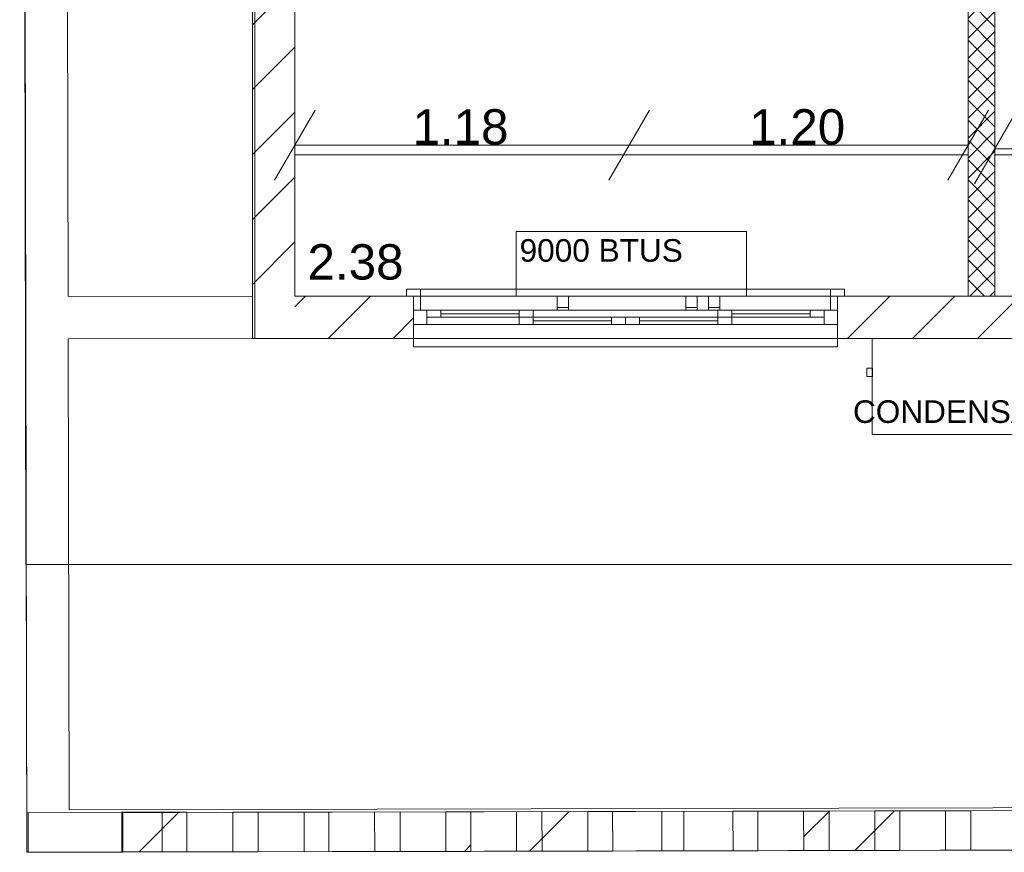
# Model space of a CAD drawing. Header units: millimetres. Extents: x 2826 to 3034, y 1533 to 1590.
# Tile 131 of 248: x 2986.35 to 2989.84, y 1546.69 to 1549.64. Entities that reach past the tile are written whole.
import ezdxf
from ezdxf.enums import TextEntityAlignment as Align

# ---------------------------------------------------------------- set-up
doc = ezdxf.new("R2010")
doc.units = ezdxf.units.MM
doc.layers.add('_Caneta_No__220', color=7, linetype='Continuous', lineweight=15, true_color=0x8a8a8a)
doc.styles.add('ESTILO_GERADO_2', font='arial.ttf')
pattern_1 = [(44.99999999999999, (0.02328418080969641, 0.6193119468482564), (-0.114904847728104, 0.114904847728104), [])]
pattern_2 = [(44.99999999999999, (0.02328418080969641, 0.6193119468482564), (-0.5745242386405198, 0.5745242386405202), []), (44.99999999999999, (-0.09162066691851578, 0.7342167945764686), (-0.5745242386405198, 0.5745242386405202), [])]

# ---------------------------------------------------------------- blocks, each defined once
blk = doc.blocks.new('ARROWHEAD_2')
at = {"color": 0, "linetype": 'Continuous', "lineweight": 0}
for p, q in [((-0.3781315, -0.655), (0.3781315, 0.655)), ((0, 0), (-1, 0))]:
    blk.add_line(p, q, dxfattribs=at)
blk = doc.blocks.new('A$Cdd268059')
at = {"layer": '_Caneta_No__220'}
h = blk.add_hatch(dxfattribs=at)
h.set_pattern_fill('TIJOLO_COMUM_0005', color=256, style=0, pattern_type=2)
h.set_pattern_definition([(44.99999999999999, (0.02328418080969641, 0.619311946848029), (-0.114904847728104, 0.114904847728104), [])])
h.paths.add_polyline_path([(0.8232841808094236, 1.969311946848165), (0.9732842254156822, 1.969311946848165), (0.9732842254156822, 6.793521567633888), (0.8232841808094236, 6.793521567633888)])
h = blk.add_hatch(dxfattribs=at)
h.set_pattern_fill('GRELHA_5X5_DIAGONAL_0005', color=256, style=0, pattern_type=2)
h.set_pattern_definition([(44.99999999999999, (0.02328418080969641, 0.6193119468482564), (-0.03535533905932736, 0.03535533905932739), []), (135.0000000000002, (0.02328418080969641, 0.6193119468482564), (0.03535533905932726, 0.03535533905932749), [])])
h.paths.add_polyline_path([(3.451137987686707, 4.939311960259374), (3.356137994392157, 4.939311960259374), (3.356137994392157, 1.969311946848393), (3.451137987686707, 1.969311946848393)])
h = blk.add_hatch(dxfattribs=at)
h.set_pattern_fill('TIJOLO_COMUM_0005', color=256, style=0, pattern_type=2)
h.set_pattern_definition(pattern_1)
h.paths.add_polyline_path([(0.9732841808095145, 1.969311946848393), (0.8232841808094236, 1.969311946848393), (0.8232841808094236, 1.819311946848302)])
h = blk.add_hatch(dxfattribs=at)
h.set_pattern_fill('TIJOLO_COMUM_0005', color=256, style=0, pattern_type=2)
h.set_pattern_definition(pattern_1)
h.paths.add_polyline_path([(0.9732841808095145, 1.819311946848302), (1.393768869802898, 1.819311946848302), (1.393768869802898, 1.96931189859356), (0.9732841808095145, 1.96931189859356)])
h = blk.add_hatch(dxfattribs=at)
h.set_pattern_fill('TIJOLO_COMUM_0005', color=256, style=0, pattern_type=2)
h.set_pattern_definition(pattern_1)
h.paths.add_polyline_path([(2.893768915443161, 1.819311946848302), (4.597940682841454, 1.819311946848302), (4.597940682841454, 1.969312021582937), (2.893768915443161, 1.969311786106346)])
h = blk.add_hatch(dxfattribs=at)
h.set_pattern_fill('DUPLA_1_4_0005', color=256, style=0, pattern_type=2)
h.set_pattern_definition(pattern_2)
h.paths.add_polyline_path([(0.02553426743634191, 0), (0.365533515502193, 0.0007473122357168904), (0.3652257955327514, 0.1407484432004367), (0.02522654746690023, 0.1400011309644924)])
h = blk.add_hatch(dxfattribs=at)
h.set_pattern_fill('DUPLA_1_4_0005', color=256, style=0, pattern_type=2)
h.set_pattern_definition(pattern_2)
h.paths.add_polyline_path([(0.3619771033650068, 0.001984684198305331), (0.5919765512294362, 0.002490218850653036), (0.5916688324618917, 0.1424908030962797), (0.3616693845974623, 0.1419852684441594)])
h = blk.add_hatch(dxfattribs=at)
h.set_pattern_fill('DUPLA_1_4_0005', color=256, style=0, pattern_type=2)
h.set_pattern_definition([(44.99999999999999, (0.02328418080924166, 0.6193119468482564), (-0.5745242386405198, 0.5745242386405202), []), (44.99999999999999, (-0.09162066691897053, 0.7342167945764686), (-0.5745242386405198, 0.5745242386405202), [])])
h.paths.add_polyline_path([(1.256423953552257, 0.002705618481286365), (1.596423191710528, 0.003452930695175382), (1.596115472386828, 0.1434537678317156), (1.256116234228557, 0.1427064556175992)])
h = blk.add_hatch(dxfattribs=at)
h.set_pattern_fill('DUPLA_1_4_0005', color=256, style=0, pattern_type=2)
h.set_pattern_definition([(44.99999999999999, (0.02328418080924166, 0.619311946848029), (-0.5745242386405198, 0.5745242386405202), []), (44.99999999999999, (-0.09162066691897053, 0.7342167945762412), (-0.5745242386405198, 0.5745242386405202), [])])
h.paths.add_polyline_path([(1.758476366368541, 0.003809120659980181), (2.098475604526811, 0.004556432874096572), (2.098167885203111, 0.1445572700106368), (1.758168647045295, 0.1438099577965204)])
h = blk.add_hatch(dxfattribs=at)
h.set_pattern_fill('DUPLA_1_4_0005', color=256, style=0, pattern_type=2)
h.set_pattern_definition(pattern_2)
h.paths.add_polyline_path([(2.774366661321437, 0.006042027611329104), (3.114365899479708, 0.006789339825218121), (3.114058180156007, 0.1467901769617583), (2.774058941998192, 0.1460428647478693)])
for p, q in [((4.547473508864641e-13, 11.61714340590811), (0.02553427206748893, 1.469247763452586e-07)), ((0, 11.61714340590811), (0.02206783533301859, 1.01931194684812)), ((0.8232841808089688, 1.819311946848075), (0.8232841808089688, 10.41714351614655)), ((0.9732841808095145, 5.919311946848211), (0.9732841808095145, 1.969311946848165)), ((3.356137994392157, 1.969311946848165), (3.356137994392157, 5.919311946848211)), ((3.451137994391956, 5.919311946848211), (3.451137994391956, 1.969311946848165)), ((1.163284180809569, 2.503667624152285), (1.96663689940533, 2.503667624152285)), ((2.346636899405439, 2.503667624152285), (3.166137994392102, 2.503667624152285)), ((0.9732841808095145, 2.469311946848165), (0.9732841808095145, 1.969311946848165)), ((3.356137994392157, 2.469311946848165), (0.9732841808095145, 2.469311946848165)), ((3.356137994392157, 1.969311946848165), (3.356137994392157, 2.469311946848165)), ((3.451137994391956, 2.469311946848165), (3.451137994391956, 1.969311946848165)), ((7.251137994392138, 2.469311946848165), (3.451137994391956, 2.469311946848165)), ((1.368768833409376, 1.969311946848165), (1.368768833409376, 1.994311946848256)), ((1.368768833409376, 1.994311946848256), (1.418768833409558, 1.994311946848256)), ((2.868768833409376, 1.994311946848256), (1.418768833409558, 1.994311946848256)), ((1.418768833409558, 1.994311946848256), (1.418768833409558, 1.969311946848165)), ((2.868768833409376, 1.994311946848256), (2.918768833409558, 1.994311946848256)), ((2.868768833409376, 1.969311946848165), (2.868768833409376, 1.994311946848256)), ((2.918768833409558, 1.994311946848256), (2.918768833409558, 1.969311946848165)), ((0.9732841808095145, 1.969311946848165), (3.356137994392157, 1.969311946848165)), ((0.9732841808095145, 1.969311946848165), (3.356137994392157, 1.969311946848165)), ((1.393768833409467, 1.969311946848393), (1.368768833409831, 1.969311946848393)), ((1.418768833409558, 1.969311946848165), (1.368768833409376, 1.969311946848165)), ((1.393768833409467, 1.969311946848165), (1.368768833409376, 1.969311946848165)), ((1.393768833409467, 1.969311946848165), (1.368768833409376, 1.969311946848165)), ((1.393768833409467, 1.919311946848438), (1.393768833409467, 1.969311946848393)), ((2.893768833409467, 1.969311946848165), (1.393768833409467, 1.969311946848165)), ((1.393768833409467, 1.919311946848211), (1.393768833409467, 1.969311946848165)), ((1.393768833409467, 1.969311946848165), (1.418768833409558, 1.969311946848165)), ((1.393768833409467, 1.919311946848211), (1.393768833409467, 1.969311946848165)), ((1.393768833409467, 1.919311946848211), (1.393768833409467, 1.969311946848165)), ((1.418768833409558, 1.969311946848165), (1.418768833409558, 1.919311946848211)), ((2.868768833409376, 1.919311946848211), (2.868768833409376, 1.969311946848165)), ((2.868768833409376, 1.969311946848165), (2.893768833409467, 1.969311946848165)), ((2.918768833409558, 1.969311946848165), (2.868768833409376, 1.969311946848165)), ((2.893768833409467, 1.969311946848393), (2.918768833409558, 1.969311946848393)), ((2.893768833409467, 1.919311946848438), (2.893768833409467, 1.969311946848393)), ((2.893768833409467, 1.969311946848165), (2.893768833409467, 1.919311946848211)), ((2.893768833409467, 1.919311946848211), (2.893768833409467, 1.969311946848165)), ((2.893768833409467, 1.919311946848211), (2.893768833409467, 1.969311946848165)), ((2.893768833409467, 1.969311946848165), (2.918768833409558, 1.969311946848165)), ((2.893768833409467, 1.969311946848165), (2.918768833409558, 1.969311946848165)), ((3.451137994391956, 1.969311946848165), (7.251137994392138, 1.969311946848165)), ((3.451137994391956, 1.969311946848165), (7.251137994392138, 1.969311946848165)), ((1.393768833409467, 1.869311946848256), (1.393768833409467, 1.919311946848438)), ((1.418768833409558, 1.919311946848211), (1.393768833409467, 1.919311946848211)), ((1.393768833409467, 1.919311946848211), (1.440768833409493, 1.919311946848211)), ((1.393768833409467, 1.869311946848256), (1.393768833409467, 1.919311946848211)), ((1.393768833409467, 1.869311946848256), (1.393768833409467, 1.919311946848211)), ((1.440768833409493, 1.919311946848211), (1.817268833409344, 1.919311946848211)), ((1.440768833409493, 1.919311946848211), (1.440768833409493, 1.869311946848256)), ((1.440768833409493, 1.919311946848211), (1.490768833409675, 1.919311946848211)), ((1.440768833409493, 1.894311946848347), (1.440768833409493, 1.919311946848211)), ((1.490768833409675, 1.919311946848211), (1.490768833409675, 1.894311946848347)), ((1.490768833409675, 1.919311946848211), (1.767268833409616, 1.919311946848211)), ((1.767268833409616, 1.919311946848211), (2.143768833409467, 1.919311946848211)), ((1.767268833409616, 1.894311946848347), (1.767268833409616, 1.919311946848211)), ((1.767268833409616, 1.919311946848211), (1.817268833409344, 1.919311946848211)), ((1.817268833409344, 1.919311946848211), (1.817268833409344, 1.894311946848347)), ((2.143768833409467, 1.919311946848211), (2.520268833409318, 1.919311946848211)), ((2.470268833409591, 1.919311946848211), (2.846768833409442, 1.919311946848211)), ((2.470268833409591, 1.919311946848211), (2.520268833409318, 1.919311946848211)), ((2.470268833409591, 1.894311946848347), (2.470268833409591, 1.919311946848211)), ((2.520268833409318, 1.919311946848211), (2.520268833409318, 1.894311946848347)), ((2.520268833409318, 1.919311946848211), (2.79676883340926, 1.919311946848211)), ((2.79676883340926, 1.894311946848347), (2.79676883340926, 1.919311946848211)), ((2.79676883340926, 1.919311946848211), (2.846768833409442, 1.919311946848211)), ((2.846768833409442, 1.869311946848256), (2.846768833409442, 1.919311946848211)), ((2.846768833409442, 1.919311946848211), (2.893768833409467, 1.919311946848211)), ((2.846768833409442, 1.919311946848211), (2.846768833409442, 1.894311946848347)), ((2.893768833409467, 1.919311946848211), (2.868768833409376, 1.919311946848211)), ((2.893768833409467, 1.869311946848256), (2.893768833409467, 1.919311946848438)), ((2.893768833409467, 1.869311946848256), (2.893768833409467, 1.919311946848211)), ((2.893768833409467, 1.869311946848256), (2.893768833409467, 1.919311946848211)), ((1.490768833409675, 1.894311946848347), (1.440768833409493, 1.894311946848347)), ((1.767268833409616, 1.906811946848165), (1.490768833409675, 1.906811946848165)), ((1.767268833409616, 1.894311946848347), (1.490768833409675, 1.894311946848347)), ((1.767268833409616, 1.894311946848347), (1.817268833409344, 1.894311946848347)), ((1.767268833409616, 1.869311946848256), (1.767268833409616, 1.894311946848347)), ((1.817268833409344, 1.894311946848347), (1.767268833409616, 1.894311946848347)), ((1.817268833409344, 1.894311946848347), (1.817268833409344, 1.869311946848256)), ((1.817268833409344, 1.894311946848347), (2.093768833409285, 1.894311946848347)), ((2.093768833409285, 1.881811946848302), (1.817268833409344, 1.881811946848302)), ((2.093768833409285, 1.869311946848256), (2.093768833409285, 1.894311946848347)), ((2.093768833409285, 1.894311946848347), (2.143768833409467, 1.894311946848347)), ((2.143768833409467, 1.894311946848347), (2.193768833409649, 1.894311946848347)), ((2.143768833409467, 1.869311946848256), (2.143768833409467, 1.894311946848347)), ((2.143768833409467, 1.894311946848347), (2.143768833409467, 1.869311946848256)), ((2.193768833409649, 1.894311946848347), (2.193768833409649, 1.869311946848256)), ((2.193768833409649, 1.894311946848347), (2.470268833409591, 1.894311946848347)), ((2.470268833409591, 1.881811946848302), (2.193768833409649, 1.881811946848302)), ((2.520268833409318, 1.894311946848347), (2.470268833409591, 1.894311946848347)), ((2.470268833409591, 1.869311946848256), (2.470268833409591, 1.894311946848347)), ((2.470268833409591, 1.894311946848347), (2.520268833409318, 1.894311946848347)), ((2.79676883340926, 1.906811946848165), (2.520268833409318, 1.906811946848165)), ((2.79676883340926, 1.894311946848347), (2.520268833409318, 1.894311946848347)), ((2.520268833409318, 1.894311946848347), (2.520268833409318, 1.869311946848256)), ((2.846768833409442, 1.894311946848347), (2.79676883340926, 1.894311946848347)), ((1.393768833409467, 1.819311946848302), (1.393768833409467, 1.869311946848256)), ((1.440768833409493, 1.869311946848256), (1.393768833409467, 1.869311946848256)), ((1.393768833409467, 1.819311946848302), (1.393768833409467, 1.869311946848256)), ((1.817268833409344, 1.869311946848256), (1.440768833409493, 1.869311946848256)), ((2.143768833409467, 1.869311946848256), (1.767268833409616, 1.869311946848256)), ((1.817268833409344, 1.869311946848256), (1.767268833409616, 1.869311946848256)), ((2.093768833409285, 1.869311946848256), (1.817268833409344, 1.869311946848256)), ((2.143768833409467, 1.869311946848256), (2.093768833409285, 1.869311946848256)), ((2.520268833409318, 1.869311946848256), (2.143768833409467, 1.869311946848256)), ((2.193768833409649, 1.869311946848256), (2.143768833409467, 1.869311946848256)), ((2.470268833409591, 1.869311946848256), (2.193768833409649, 1.869311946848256)), ((2.846768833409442, 1.869311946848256), (2.470268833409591, 1.869311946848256)), ((2.520268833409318, 1.869311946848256), (2.470268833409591, 1.869311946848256)), ((2.893768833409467, 1.869311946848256), (2.846768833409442, 1.869311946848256)), ((2.893768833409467, 1.819311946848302), (2.893768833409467, 1.869311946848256)), ((2.893768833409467, 1.819311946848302), (2.893768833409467, 1.869311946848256)), ((18.84632809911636, 1.819311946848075), (0.8232841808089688, 1.819311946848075)), ((1.393768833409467, 1.789311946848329), (1.393768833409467, 1.819311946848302)), ((2.893768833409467, 1.819311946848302), (1.393768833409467, 1.819311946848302)), ((2.893768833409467, 1.819311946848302), (2.893768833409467, 1.789311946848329)), ((2.893768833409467, 1.789311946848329), (1.393768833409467, 1.789311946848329)), ((0.02206783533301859, 1.01931194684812), (18.84632809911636, 1.01931194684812)), ((18.85023596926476, 0.04137650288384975), (0.02553427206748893, 1.469247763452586e-07))]:
    blk.add_line(p, q, dxfattribs=at)
for points in [[(0.8316279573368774, 1.819311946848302), (18.84632809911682, 1.819311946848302), (18.85023596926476, 0.04137650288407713), (25.16375951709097, 0.05525351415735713), (25.16375951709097, 1.819311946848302), (41.00696253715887, 1.819311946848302), (41.00696253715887, 17.38691466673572), (31.02116999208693, 17.38691466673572), (31.02116999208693, 11.61714340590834), (18.84632809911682, 11.61714340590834), (18.84632809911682, 10.41714351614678), (0.8316279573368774, 10.41714351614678)], [(2.572551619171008, 1.969311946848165), (2.572551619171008, 2.197995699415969), (1.756870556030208, 2.197995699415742), (1.756870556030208, 1.969311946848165)], [(1.942551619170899, 1.969311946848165), (1.902551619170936, 1.969311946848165), (1.902551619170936, 1.929311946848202), (1.942551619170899, 1.929311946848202)], [(2.397551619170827, 1.969311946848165), (2.357551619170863, 1.969311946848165), (2.357551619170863, 1.929311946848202), (2.397551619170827, 1.929311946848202)], [(2.477551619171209, 1.969311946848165), (2.43755161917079, 1.969311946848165), (2.43755161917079, 1.929311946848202), (2.477551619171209, 1.929311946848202)], [(1.902551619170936, 1.929311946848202), (1.902551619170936, 1.919311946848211), (1.942551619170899, 1.919311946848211), (1.942551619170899, 1.929311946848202)], [(2.357551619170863, 1.929311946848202), (2.357551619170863, 1.919311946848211), (2.397551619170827, 1.919311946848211), (2.397551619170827, 1.929311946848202)], [(2.43755161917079, 1.929311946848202), (2.43755161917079, 1.919311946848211), (2.477551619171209, 1.919311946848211), (2.477551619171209, 1.929311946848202)], [(3.886137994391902, 1.479311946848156), (3.016137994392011, 1.479311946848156), (3.016137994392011, 1.819311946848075), (3.886137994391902, 1.819311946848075)], [(3.018137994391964, 1.714311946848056), (3.018137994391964, 1.684311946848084), (2.998137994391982, 1.684311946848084), (2.998137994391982, 1.714311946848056)], [(3.018137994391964, 1.714311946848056), (3.018137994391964, 1.684311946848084), (2.998137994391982, 1.684311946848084), (2.998137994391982, 1.714311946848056)], [(0.03053427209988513, 1.016460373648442e-07), (18.85048878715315, 0.04137704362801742), (18.85018098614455, 0.1813777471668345), (0.03022647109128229, 0.1400008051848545)], [(0.02553426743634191, 0), (0.365533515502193, 0.0007473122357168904), (0.3652257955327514, 0.1407484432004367), (0.02522654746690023, 0.1400011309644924)], [(0.3619771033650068, 0.001984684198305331), (0.5919765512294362, 0.002490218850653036), (0.5916688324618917, 0.1424908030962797), (0.3616693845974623, 0.1419852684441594)], [(0.3619771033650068, 0.001984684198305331), (0.5919765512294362, 0.002490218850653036), (0.5916688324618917, 0.1424908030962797), (0.3616693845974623, 0.1419852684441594)], [(0.3619771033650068, 0.001984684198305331), (0.5919765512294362, 0.002490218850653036), (0.5916688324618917, 0.1424908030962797), (0.3616693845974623, 0.1419852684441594)], [(0.3619771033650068, 0.001984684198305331), (0.5919765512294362, 0.002490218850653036), (0.5916688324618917, 0.1424908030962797), (0.3616693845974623, 0.1419852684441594)], [(0.3619771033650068, 0.001984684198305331), (0.5919765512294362, 0.002490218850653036), (0.5916688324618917, 0.1424908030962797), (0.3616693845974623, 0.1419852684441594)], [(0.3619771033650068, 0.001984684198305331), (0.5919765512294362, 0.002490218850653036), (0.5916688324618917, 0.1424908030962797), (0.3616693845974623, 0.1419852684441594)], [(0.5043721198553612, 0.001052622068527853), (0.8443713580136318, 0.001799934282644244), (0.8440636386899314, 0.1418007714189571), (0.5040644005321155, 0.1410534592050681)], [(0.5043721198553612, 0.001052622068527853), (0.8443713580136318, 0.001799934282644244), (0.8440636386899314, 0.1418007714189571), (0.5040644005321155, 0.1410534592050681)], [(0.5043721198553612, 0.001052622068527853), (0.8443713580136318, 0.001799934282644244), (0.8440636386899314, 0.1418007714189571), (0.5040644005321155, 0.1410534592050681)], [(0.5043721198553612, 0.001052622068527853), (0.8443713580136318, 0.001799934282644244), (0.8440636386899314, 0.1418007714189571), (0.5040644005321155, 0.1410534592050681)], [(0.5043721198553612, 0.001052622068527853), (0.8443713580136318, 0.001799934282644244), (0.8440636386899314, 0.1418007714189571), (0.5040644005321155, 0.1410534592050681)], [(0.5043721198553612, 0.001052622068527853), (0.8443713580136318, 0.001799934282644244), (0.8440636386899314, 0.1418007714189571), (0.5040644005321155, 0.1410534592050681)], [(0.5043721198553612, 0.001052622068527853), (0.8443713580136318, 0.001799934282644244), (0.8440636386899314, 0.1418007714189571), (0.5040644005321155, 0.1410534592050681)], [(0.7543715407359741, 0.001602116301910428), (1.094370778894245, 0.002349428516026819), (1.094063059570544, 0.1423502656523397), (0.7540638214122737, 0.1416029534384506)], [(0.7543715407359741, 0.001602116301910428), (1.094370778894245, 0.002349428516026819), (1.094063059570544, 0.1423502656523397), (0.7540638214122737, 0.1416029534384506)], [(0.7543715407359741, 0.001602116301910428), (1.094370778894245, 0.002349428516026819), (1.094063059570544, 0.1423502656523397), (0.7540638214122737, 0.1416029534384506)], [(0.7543715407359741, 0.001602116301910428), (1.094370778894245, 0.002349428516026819), (1.094063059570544, 0.1423502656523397), (0.7540638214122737, 0.1416029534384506)], [(0.7543715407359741, 0.001602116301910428), (1.094370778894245, 0.002349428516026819), (1.094063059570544, 0.1423502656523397), (0.7540638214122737, 0.1416029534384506)], [(0.7543715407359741, 0.001602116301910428), (1.094370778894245, 0.002349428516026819), (1.094063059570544, 0.1423502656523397), (0.7540638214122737, 0.1416029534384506)], [(1.006424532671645, 0.00215612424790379), (1.346423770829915, 0.002903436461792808), (1.346116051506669, 0.142904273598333), (1.006116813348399, 0.1421569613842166)], [(1.006424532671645, 0.00215612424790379), (1.346423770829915, 0.002903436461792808), (1.346116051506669, 0.142904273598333), (1.006116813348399, 0.1421569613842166)], [(1.006424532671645, 0.00215612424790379), (1.346423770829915, 0.002903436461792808), (1.346116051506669, 0.142904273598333), (1.006116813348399, 0.1421569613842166)], [(1.006424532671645, 0.00215612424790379), (1.346423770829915, 0.002903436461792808), (1.346116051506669, 0.142904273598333), (1.006116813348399, 0.1421569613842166)], [(1.006424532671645, 0.00215612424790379), (1.346423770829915, 0.002903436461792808), (1.346116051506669, 0.142904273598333), (1.006116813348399, 0.1421569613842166)], [(1.006424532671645, 0.00215612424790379), (1.346423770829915, 0.002903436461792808), (1.346116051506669, 0.142904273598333), (1.006116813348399, 0.1421569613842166)], [(1.006424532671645, 0.00215612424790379), (1.346423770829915, 0.002903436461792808), (1.346116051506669, 0.142904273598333), (1.006116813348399, 0.1421569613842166)], [(1.256423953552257, 0.002705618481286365), (1.596423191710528, 0.003452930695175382), (1.596115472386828, 0.1434537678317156), (1.256116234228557, 0.1427064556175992)], [(1.256423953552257, 0.002705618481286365), (1.596423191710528, 0.003452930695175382), (1.596115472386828, 0.1434537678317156), (1.256116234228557, 0.1427064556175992)], [(1.256423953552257, 0.002705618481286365), (1.596423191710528, 0.003452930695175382), (1.596115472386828, 0.1434537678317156), (1.256116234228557, 0.1427064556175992)], [(1.256423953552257, 0.002705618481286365), (1.596423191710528, 0.003452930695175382), (1.596115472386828, 0.1434537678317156), (1.256116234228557, 0.1427064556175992)], [(1.256423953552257, 0.002705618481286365), (1.596423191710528, 0.003452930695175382), (1.596115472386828, 0.1434537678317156), (1.256116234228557, 0.1427064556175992)], [(1.256423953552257, 0.002705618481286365), (1.596423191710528, 0.003452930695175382), (1.596115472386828, 0.1434537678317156), (1.256116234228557, 0.1427064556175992)], [(1.508476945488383, 0.003259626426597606), (1.848476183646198, 0.004006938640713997), (1.848168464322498, 0.1440077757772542), (1.508169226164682, 0.1432604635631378)], [(1.508476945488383, 0.003259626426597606), (1.848476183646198, 0.004006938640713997), (1.848168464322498, 0.1440077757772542), (1.508169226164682, 0.1432604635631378)], [(1.508476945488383, 0.003259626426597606), (1.848476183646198, 0.004006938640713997), (1.848168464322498, 0.1440077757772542), (1.508169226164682, 0.1432604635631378)], [(1.508476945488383, 0.003259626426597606), (1.848476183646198, 0.004006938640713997), (1.848168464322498, 0.1440077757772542), (1.508169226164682, 0.1432604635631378)], [(1.508476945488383, 0.003259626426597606), (1.848476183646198, 0.004006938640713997), (1.848168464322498, 0.1440077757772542), (1.508169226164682, 0.1432604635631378)], [(1.508476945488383, 0.003259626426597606), (1.848476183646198, 0.004006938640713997), (1.848168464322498, 0.1440077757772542), (1.508169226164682, 0.1432604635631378)], [(1.508476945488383, 0.003259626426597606), (1.848476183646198, 0.004006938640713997), (1.848168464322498, 0.1440077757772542), (1.508169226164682, 0.1432604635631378)], [(1.758476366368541, 0.003809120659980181), (2.098475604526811, 0.004556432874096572), (2.098167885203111, 0.1445572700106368), (1.758168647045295, 0.1438099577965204)], [(1.758476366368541, 0.003809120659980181), (2.098475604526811, 0.004556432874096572), (2.098167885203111, 0.1445572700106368), (1.758168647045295, 0.1438099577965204)], [(1.758476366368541, 0.003809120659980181), (2.098475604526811, 0.004556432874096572), (2.098167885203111, 0.1445572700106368), (1.758168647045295, 0.1438099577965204)], [(1.758476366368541, 0.003809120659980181), (2.098475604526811, 0.004556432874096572), (2.098167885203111, 0.1445572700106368), (1.758168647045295, 0.1438099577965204)], [(1.758476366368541, 0.003809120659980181), (2.098475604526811, 0.004556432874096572), (2.098167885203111, 0.1445572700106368), (1.758168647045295, 0.1438099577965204)], [(1.758476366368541, 0.003809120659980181), (2.098475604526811, 0.004556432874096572), (2.098167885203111, 0.1445572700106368), (1.758168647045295, 0.1438099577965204)], [(2.010529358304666, 0.004363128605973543), (2.350528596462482, 0.005110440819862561), (2.350220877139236, 0.1451112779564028), (2.010221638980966, 0.1443639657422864)], [(2.010529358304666, 0.004363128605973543), (2.350528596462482, 0.005110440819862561), (2.350220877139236, 0.1451112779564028), (2.010221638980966, 0.1443639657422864)], [(2.010529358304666, 0.004363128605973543), (2.350528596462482, 0.005110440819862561), (2.350220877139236, 0.1451112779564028), (2.010221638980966, 0.1443639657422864)], [(2.010529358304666, 0.004363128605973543), (2.350528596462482, 0.005110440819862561), (2.350220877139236, 0.1451112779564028), (2.010221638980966, 0.1443639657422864)], [(2.010529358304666, 0.004363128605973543), (2.350528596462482, 0.005110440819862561), (2.350220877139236, 0.1451112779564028), (2.010221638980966, 0.1443639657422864)], [(2.010529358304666, 0.004363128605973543), (2.350528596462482, 0.005110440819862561), (2.350220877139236, 0.1451112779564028), (2.010221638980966, 0.1443639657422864)], [(2.010529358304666, 0.004363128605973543), (2.350528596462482, 0.005110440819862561), (2.350220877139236, 0.1451112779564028), (2.010221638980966, 0.1443639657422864)], [(2.272314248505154, 0.004938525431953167), (2.612313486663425, 0.005685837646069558), (2.612005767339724, 0.1456866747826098), (2.272006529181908, 0.1449393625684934)], [(2.272314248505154, 0.004938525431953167), (2.612313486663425, 0.005685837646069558), (2.612005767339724, 0.1456866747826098), (2.272006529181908, 0.1449393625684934)], [(2.272314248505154, 0.004938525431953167), (2.612313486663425, 0.005685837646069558), (2.612005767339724, 0.1456866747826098), (2.272006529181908, 0.1449393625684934)], [(2.272314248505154, 0.004938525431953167), (2.612313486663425, 0.005685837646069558), (2.612005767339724, 0.1456866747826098), (2.272006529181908, 0.1449393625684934)], [(2.272314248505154, 0.004938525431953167), (2.612313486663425, 0.005685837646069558), (2.612005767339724, 0.1456866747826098), (2.272006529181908, 0.1449393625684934)], [(2.272314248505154, 0.004938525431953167), (2.612313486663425, 0.005685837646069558), (2.612005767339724, 0.1456866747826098), (2.272006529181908, 0.1449393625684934)], [(2.524367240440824, 0.005492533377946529), (2.86436647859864, 0.006239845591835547), (2.864058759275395, 0.1462406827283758), (2.524059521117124, 0.1454933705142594)], [(2.524367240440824, 0.005492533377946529), (2.86436647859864, 0.006239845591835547), (2.864058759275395, 0.1462406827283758), (2.524059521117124, 0.1454933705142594)], [(2.524367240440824, 0.005492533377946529), (2.86436647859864, 0.006239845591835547), (2.864058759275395, 0.1462406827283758), (2.524059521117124, 0.1454933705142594)], [(2.524367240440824, 0.005492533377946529), (2.86436647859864, 0.006239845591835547), (2.864058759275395, 0.1462406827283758), (2.524059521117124, 0.1454933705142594)], [(2.524367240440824, 0.005492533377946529), (2.86436647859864, 0.006239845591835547), (2.864058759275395, 0.1462406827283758), (2.524059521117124, 0.1454933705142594)], [(2.524367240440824, 0.005492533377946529), (2.86436647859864, 0.006239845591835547), (2.864058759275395, 0.1462406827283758), (2.524059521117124, 0.1454933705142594)], [(2.524367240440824, 0.005492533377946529), (2.86436647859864, 0.006239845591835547), (2.864058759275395, 0.1462406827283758), (2.524059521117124, 0.1454933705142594)], [(2.774366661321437, 0.006042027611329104), (3.114365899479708, 0.006789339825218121), (3.114058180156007, 0.1467901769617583), (2.774058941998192, 0.1460428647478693)], [(2.774366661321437, 0.006042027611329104), (3.114365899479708, 0.006789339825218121), (3.114058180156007, 0.1467901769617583), (2.774058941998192, 0.1460428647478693)], [(2.774366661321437, 0.006042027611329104), (3.114365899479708, 0.006789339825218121), (3.114058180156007, 0.1467901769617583), (2.774058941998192, 0.1460428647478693)], [(2.774366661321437, 0.006042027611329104), (3.114365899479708, 0.006789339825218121), (3.114058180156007, 0.1467901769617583), (2.774058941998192, 0.1460428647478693)], [(2.774366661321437, 0.006042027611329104), (3.114365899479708, 0.006789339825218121), (3.114058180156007, 0.1467901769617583), (2.774058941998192, 0.1460428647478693)], [(2.774366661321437, 0.006042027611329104), (3.114365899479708, 0.006789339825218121), (3.114058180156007, 0.1467901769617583), (2.774058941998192, 0.1460428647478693)], [(3.026419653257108, 0.006596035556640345), (3.366418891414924, 0.007343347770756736), (3.366111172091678, 0.1473441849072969), (3.026111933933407, 0.1465968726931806)], [(3.026419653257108, 0.006596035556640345), (3.366418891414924, 0.007343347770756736), (3.366111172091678, 0.1473441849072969), (3.026111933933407, 0.1465968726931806)], [(3.026419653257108, 0.006596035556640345), (3.366418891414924, 0.007343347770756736), (3.366111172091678, 0.1473441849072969), (3.026111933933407, 0.1465968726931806)], [(3.026419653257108, 0.006596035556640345), (3.366418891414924, 0.007343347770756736), (3.366111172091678, 0.1473441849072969), (3.026111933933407, 0.1465968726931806)], [(3.026419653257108, 0.006596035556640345), (3.366418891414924, 0.007343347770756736), (3.366111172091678, 0.1473441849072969), (3.026111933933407, 0.1465968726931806)], [(3.026419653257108, 0.006596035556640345), (3.366418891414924, 0.007343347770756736), (3.366111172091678, 0.1473441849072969), (3.026111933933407, 0.1465968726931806)], [(3.026419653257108, 0.006596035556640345), (3.366418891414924, 0.007343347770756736), (3.366111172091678, 0.1473441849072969), (3.026111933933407, 0.1465968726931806)], [(3.276419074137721, 0.007145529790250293), (3.616418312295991, 0.007892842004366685), (3.616110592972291, 0.1478936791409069), (3.276111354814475, 0.1471463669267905)], [(3.276419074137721, 0.007145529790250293), (3.616418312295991, 0.007892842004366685), (3.616110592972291, 0.1478936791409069), (3.276111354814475, 0.1471463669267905)], [(3.276419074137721, 0.007145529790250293), (3.616418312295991, 0.007892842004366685), (3.616110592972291, 0.1478936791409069), (3.276111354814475, 0.1471463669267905)], [(3.276419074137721, 0.007145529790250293), (3.616418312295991, 0.007892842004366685), (3.616110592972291, 0.1478936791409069), (3.276111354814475, 0.1471463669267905)], [(3.276419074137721, 0.007145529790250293), (3.616418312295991, 0.007892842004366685), (3.616110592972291, 0.1478936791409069), (3.276111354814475, 0.1471463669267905)], [(3.276419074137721, 0.007145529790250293), (3.616418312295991, 0.007892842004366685), (3.616110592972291, 0.1478936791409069), (3.276111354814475, 0.1471463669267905)]]:
    blk.add_lwpolyline(points, close=True, dxfattribs=at)
for points in [[(0.0003296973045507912, 11.46714340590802), (0.02553427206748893, 1.469247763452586e-07)], [(0.1712092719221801, 1.967879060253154), (0.150330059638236, 11.46714340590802)], [(0.8232841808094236, 6.793521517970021), (0.8232841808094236, 1.969311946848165)], [(0.9732841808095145, 1.969311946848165), (0.9732841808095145, 5.919311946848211)], [(3.356137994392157, 4.939311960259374), (3.356137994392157, 1.969311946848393)], [(3.451137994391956, 1.969311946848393), (3.451137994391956, 4.939311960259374)], [(0.8232841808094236, 1.969312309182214), (0.1712092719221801, 1.967879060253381)], [(0.8232841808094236, 1.819311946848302), (0.8232841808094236, 1.969312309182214)], [(0.8232841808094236, 1.819311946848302), (0.8232841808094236, 1.969311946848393)], [(1.393768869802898, 1.969311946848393), (0.9732841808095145, 1.969311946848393)], [(4.597940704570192, 1.969311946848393), (2.893768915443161, 1.969311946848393)], [(3.356137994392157, 1.969311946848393), (3.451137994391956, 1.969311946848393)], [(0.1715389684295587, 1.817879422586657), (0.8232841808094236, 1.819311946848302)], [(0.1752042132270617, 0.1503294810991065), (0.1715389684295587, 1.817879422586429)], [(0.8232841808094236, 1.819311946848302), (1.393768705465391, 1.819311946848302)], [(2.893768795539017, 1.819311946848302), (4.597940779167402, 1.819311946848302)], [(18.69990663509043, 0.1910464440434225), (0.1752042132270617, 0.1503294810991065)], [(0.1755339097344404, 0.0003298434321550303), (33.16437696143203, 0.07283872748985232)], [(0.02553427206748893, 1.469247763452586e-07), (0.1755339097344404, 0.0003298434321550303)]]:
    blk.add_lwpolyline(points, dxfattribs=at)
at = {"layer": '_Caneta_No__220', "xscale": 0.19, "yscale": 0.19, "zscale": 0.19, "rotation": 180}
for p in [(0.9732841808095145, 2.503667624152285), (2.156636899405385, 2.503667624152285), (3.451137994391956, 2.490788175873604)]:
    blk.add_blockref('ARROWHEAD_2', p, dxfattribs=at)
at = {"layer": '_Caneta_No__220', "xscale": 0.19, "yscale": 0.19, "zscale": 0.19}
for p in [(2.156636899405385, 2.503667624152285), (3.356137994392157, 2.503667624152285)]:
    blk.add_blockref('ARROWHEAD_2', p, dxfattribs=at)
at = {"layer": '_Caneta_No__220', "style": 'ESTILO_GERADO_2'}
for s, height, p in [('9000 BTUS', 0.08000000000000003, (1.769057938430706, 2.090968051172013)), ('CONDENSADORA', 0.08000000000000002, (2.948764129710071, 1.520296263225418))]:
    blk.add_text(s, height=height, dxfattribs=at).set_placement(p)
at = {"layer": '_Caneta_No__220', "char_height": 0.125, "attachment_point": 5, "style": 'ESTILO_GERADO_2'}
for s, insert in [('\\A1;1.18', (1.559958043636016, 2.567489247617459)), ('\\A1;1.20', (2.751384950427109, 2.567489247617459)), ('\\A1;2.38', (1.188518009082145, 2.08953282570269))]:
    blk.add_mtext(s, dxfattribs=dict(at, insert=insert))
at = {"layer": '_Caneta_No__220', "style": 'ESTILO_GERADO_2'}
for p in [(34.43090520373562, 10.54570028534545), (35.03090520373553, 10.54570028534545)]:
    blk.add_attdef('txt', text='', height=0.12, dxfattribs=at).set_placement(p, align=Align.MIDDLE_CENTER)
blk.add_attdef('txt', text='', height=0.12, rotation=90, dxfattribs=at).set_placement((1.295823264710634, 6.403259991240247), align=Align.MIDDLE_CENTER)

msp = doc.modelspace()

# ---------------------------------------------------------------- block references
msp.add_blockref('A$Cdd268059', (2986.353275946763, 1546.693364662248))

doc.saveas('drawing.dxf')
